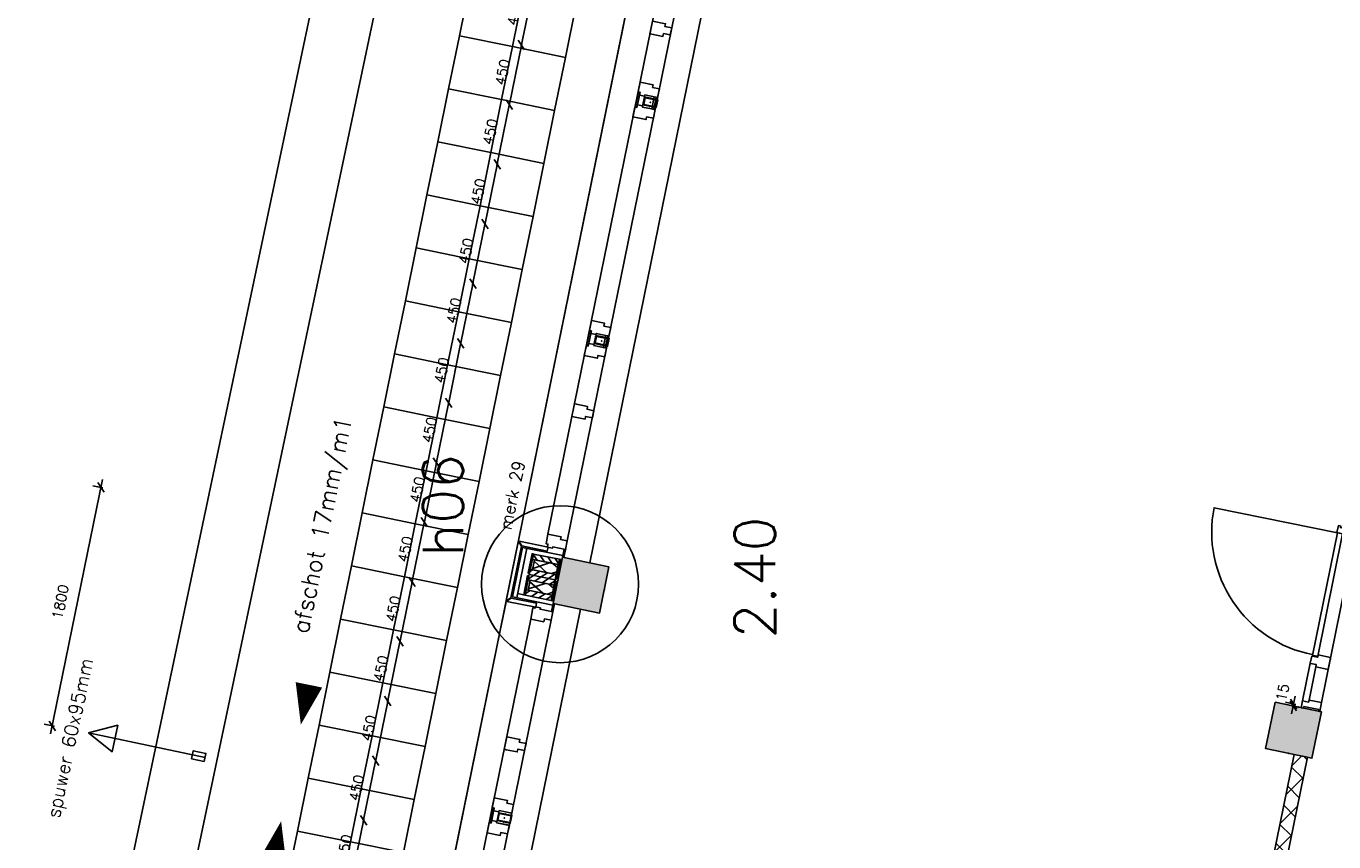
# Model space of a CAD drawing. Extents: x 7198 to 172353, y -998 to 131648.
# Tile 10 of 66: x 12633 to 22300, y 28636 to 34667. Entities that reach past the tile are written whole.
import ezdxf
from ezdxf.enums import TextEntityAlignment as Align

# ---------------------------------------------------------------- set-up
doc = ezdxf.new("R2010")
doc.units = 0
doc.header["$LTSCALE"] = 50
doc.header["$MEASUREMENT"] = 0
doc.header["$PDSIZE"] = -1
doc.linetypes.add('HIDDEN', pattern=[9.375, 6.25, -3.125])
doc.layers.get('0').update_dxf_attribs({"linetype": 'CONTINUOUS'})
doc.layers.get('DEFPOINTS').update_dxf_attribs({"linetype": 'CONTINUOUS'})
for name, color, linetype in [('_DETAILNUMMERS', 4, 'CONTINUOUS'), ('_DETAILNUMMERSTEKST', 4, 'CONTINUOUS'), ('A--01A1_ACEER', 1, 'CONTINUOUS'), ('A--A21--_F-23-', 9, 'CONTINUOUS'), ('A--A22--_F123-', 9, 'CONTINUOUS'), ('A--A25--_F-2--', 9, 'CONTINUOUS'), ('A--A28--_F-2--', 7, 'CONTINUOUS'), ('A--A28--_F12--', 7, 'CONTINUOUS'), ('A--A42--_F-23-', 9, 'CONTINUOUS'), ('A--L02-A3-_LOGO', 3, 'CONTINUOUS'), ('A--L21--', 3, 'CONTINUOUS'), ('A--L21A2_BUITENWAND', 2, 'CONTINUOUS'), ('A--L21A4_BUITENWAND', 4, 'CONTINUOUS'), ('A--L21D2_BUITENWAND', 2, 'CONTINUOUS'), ('A--L22--_F-2--', 7, 'CONTINUOUS'), ('A--L22A1_BINNENWAND', 1, 'CONTINUOUS'), ('A--L22A2_BINNENWAND', 2, 'CONTINUOUS'), ('A--L25--', 7, 'CONTINUOUS'), ('A--L25--_F-23-', 7, 'CONTINUOUS'), ('A--L27-A2-_DAKEN', 2, 'CONTINUOUS'), ('A--L27A1_DAKEN', 1, 'CONTINUOUS'), ('A--L28--', 7, 'CONTINUOUS'), ('A--L28--_F-2--', 7, 'CONTINUOUS'), ('A--L28--_F12--', 7, 'CONTINUOUS'), ('A--L31--', 2, 'CONTINUOUS'), ('A--L31A1_BUITENKOZIJN', 1, 'CONTINUOUS'), ('A--L32--', 7, 'CONTINUOUS'), ('A--L32--_F123-', 1, 'CONTINUOUS'), ('A--L32--_F123-DRAAIR', 7, 'CONTINUOUS'), ('A--L42--', 7, 'CONTINUOUS'), ('A--L42--_F-23-', 7, 'CONTINUOUS'), ('A--M$1A-_F123-', 1, 'CONTINUOUS'), ('A--M1$A-_F123-', 1, 'CONTINUOUS'), ('A--T$1A-25_TEKST', 2, 'CONTINUOUS'), ('A--T$1A-_F123-_RNR', 4, 'CONTINUOUS'), ('A--T01A-25_TEKST', 2, 'CONTINUOUS'), ('TEKST_KOZIJNMERK', 2, 'CONTINUOUS'), ('X--LR---_CP', 7, 'CONTINUOUS')]:
    doc.layers.add(name, color=color, linetype=linetype)
doc.layers.add('bruto vloeroppervlak', color=3, linetype='CONTINUOUS', plot=False)
doc.styles.add('ALFA-0_25', font='ROMANS')
doc.styles.add('B-01', font='SIMPLEX.SHX', dxfattribs={"width": 0.8, "height": 4.5})
doc.styles.add('HIEMSTRA', font='romans.shx')
doc.dimstyles.get("Standard").update_dxf_attribs({"dimscale": 40, "dimtxt": 2.5, "dimasz": 2, "dimexe": 0.3, "dimexo": 0.3, "dimgap": 2, "dimtad": 1, "dimdec": 0, "dimzin": 0, "dimdsep": 46, "dimtxsty": 'HIEMSTRA', "dimblk1": 'OBLIQUE', "dimblk2": 'OBLIQUE', "dimsah": 1, "dimcen": -0.09, "dimdle": 0.3, "dimse1": 1, "dimclrd": 2, "dimclre": 2, "dimclrt": 3, "dimadec": 0, "dimazin": 0, "dimtfac": 1, "dimtdec": 4, "dimtofl": 0, "dimtmove": 2, "dimatfit": 3, "dimldrblk": 'OBLIQUE', "dimfxl": 1, "dimtvp": 625, "dimtolj": 1, "dimtzin": 0, "dimarcsym": 0})
doc.dimstyles.new('STANDARD$0', dxfattribs={"dimscale": 50, "dimtxt": 2.5, "dimasz": 2, "dimexe": 2, "dimexo": 0, "dimgap": 2, "dimtad": 1, "dimdec": 0, "dimzin": 0, "dimdsep": 46, "dimtxsty": 'ALFA-0_25', "dimblk1": 'OBLIQUE', "dimblk2": 'OBLIQUE', "dimsah": 1, "dimcen": -3, "dimdle": 2, "dimclrd": 1, "dimclre": 1, "dimclrt": 2, "dimadec": 0, "dimazin": 0, "dimtfac": 0.666667, "dimtofl": 0, "dimtmove": 2, "dimatfit": 3, "dimldrblk": 'OBLIQUE', "dimfxl": 1, "dimtvp": 0.833333, "dimtolj": 1, "dimtzin": 0, "dimarcsym": 0})

# ---------------------------------------------------------------- blocks, each defined once
blk = doc.blocks.new('MERK_A3')
at = {"layer": 'A--01A1_ACEER'}
blk.add_line((227.2, 1597.8), (296.7, 1583.6), dxfattribs=at)
at = {"layer": 'A--L31--', "color": 2, "linetype": 'Continuous'}
for p, q in [((517.9, 3280.6), (536.7, 3372.7)), ((548.4, 3370.3), (529.7, 3278.2)), ((536.7, 3372.7), (548.4, 3370.3)), ((586.4, 3361.6), (656, 3347.4)), ((637.6, 3257.2), (656, 3347.4)), ((670.7, 3344.4), (652.4, 3254.2)), ((656, 3347.4), (670.7, 3344.4)), ((529.7, 3278.2), (517.9, 3280.6)), ((652.4, 3254.2), (637.6, 3257.2)), ((158.6, 1516.8), (177.4, 1609)), ((189.1, 1606.6), (170.4, 1514.4)), ((177.4, 1609), (189.1, 1606.6)), ((278.4, 1493.5), (296.7, 1583.6)), ((311.4, 1580.7), (293.1, 1490.5)), ((296.7, 1583.6), (311.4, 1580.7)), ((170.4, 1514.4), (158.6, 1516.8)), ((293.1, 1490.5), (278.4, 1493.5))]:
    blk.add_line(p, q, dxfattribs=at)
for points in [[(984.3, 4831.9), (971.3, 4768.3), (921.3, 4778.4), (917.1, 4757.9), (820.1, 4777.6), (834.7, 4849.2), (849.4, 4846.2), (853.8, 4867.7), (892, 4859.9), (890.2, 4851.1)], [(774.2, 3804.5), (784.7, 3856.4), (734.8, 3866.6), (739, 3887.2), (641.9, 3906.9), (627.4, 3835.4), (623, 3813.8), (637.7, 3810.9), (720, 3794.1), (724.2, 3814.7)], [(550.7, 3456.6), (647.7, 3436.8), (643.5, 3416.3), (693.5, 3406.1), (680.5, 3342.4), (586.4, 3361.6), (584.6, 3352.8), (546.4, 3360.5), (550.4, 3380.1), (535.7, 3383.1)], [(498, 3197.9), (595, 3178.2), (599.2, 3198.7), (649.2, 3188.6), (662.1, 3252.2), (568.1, 3271.4), (569.9, 3280.2), (531.7, 3288), (527.7, 3268.4), (513, 3271.4)], [(191.4, 1692.8), (288.4, 1673.1), (284.2, 1652.5), (334.2, 1642.3), (321.2, 1578.7), (227.2, 1597.8), (225.4, 1589), (187.1, 1596.8), (191.1, 1616.4), (176.4, 1619.4)], [(138.7, 1434.2), (235.7, 1414.4), (239.9, 1435), (289.9, 1424.8), (302.9, 1488.5), (208.8, 1507.6), (210.6, 1516.5), (172.4, 1524.2), (168.4, 1504.7), (153.7, 1507.6)], [(209, 1026.4), (198.4, 974.5), (148.4, 984.7), (144.2, 964.1), (47.2, 983.8), (61.8, 1055.4), (66.2, 1076.9), (80.9, 1073.9), (163.2, 1057.2), (159, 1036.6)], [(0, 0), (13, 63.7), (-37, 73.9), (-32.8, 94.4), (-129.8, 114.2), (-144.4, 42.7), (-129.7, 39.7), (-134.1, 18.1), (-95.9, 10.3), (-94.1, 19.2)]]:
    blk.add_lwpolyline(points, close=True, dxfattribs=at)
at = {"layer": 'A--L31A1_BUITENKOZIJN'}
for p, q in [((819, 4777.9), (-129.8, 114.2)), ((970.2, 4768.6), (13, 63.7))]:
    blk.add_line(p, q, dxfattribs=at)
at = {"layer": 'X--LR---_CP', "linetype": 'Continuous'}
blk.add_point((0, 0), dxfattribs=at)
blk = doc.blocks.new('dr_930type4')
at = {"layer": 'A--L32--_F123-', "color": 1}
for p, q in [((67, 0), (1307, 0)), ((1057, -93.8), (1307, -93.8)), ((1038, -139), (1322, -139))]:
    blk.add_line(p, q, dxfattribs=at)
at = {"layer": 'A--L32--_F123-'}
for points in [[(0, -9), (0, 0), (67, 0), (67, -93.8), (52, -93.8), (52, -139), (0, -139), (0, -121), (12, -121), (12, -9), (0, -9)], [(969, 0), (1055, 0), (1057, 0), (1057, -93.8), (1057, -93.8), (1040, -93.8), (1040, -137), (1038, -139), (986, -139), (984, -137), (984, -93.8), (969, -93.8), (967, -93.8), (967, 0)], [(1374, -9), (1374, 0), (1307, 0), (1307, -93.8), (1322, -93.8), (1322, -139), (1374, -139), (1374, -121), (1362, -121), (1362, -9), (1374, -9)], [(54, -95.6), (54, -135.6), (980.1, -135.6), (977.1, -95.6), (54, -95.6)]]:
    blk.add_lwpolyline(points, close=True, dxfattribs=at)
blk.add_point((1374, 0), dxfattribs=at)
blk.add_point((1374, 0), dxfattribs=at)
at = {"layer": 'A--L32--_F123-DRAAIR', "color": 1}
blk.add_lwpolyline([(54, -135.6), (54, -1065.6, 0.414214), (973, -135.8)], format="xyb", dxfattribs=at)
at = {"layer": 'X--LR---_CP', "color": 1, "linetype": 'Continuous'}
blk.add_point((0, 0), dxfattribs=at)
at = {"layer": 'X--LR---_CP', "color": 1}
blk.add_point((982, 0), dxfattribs=at)
blk = doc.blocks.new('*U856')
at = {"layer": 'A--A22--_F123-', "linetype": 'Continuous'}
h = blk.add_hatch(dxfattribs=at)
h.set_pattern_fill('ALFAKRS', color=256, scale=120, style=0)
h.set_pattern_definition([(45, (-22055.22, -29271.29), (-84.8528, 84.8528), []), (135, (-22055.22, -29271.29), (-84.8528, -84.8528), [])])
h.paths.add_polyline_path([(0, 0), (49, -10), (-677.1, -3574.5), (-726.1, -3564.6), (-775.1, -3554.6), (-49, 10)])
at = {"layer": 'A--L22--_F-2--', "color": 2, "linetype": 'Continuous'}
for points in [[(0, 0), (-49, 10), (-775.1, -3554.6), (-726.1, -3564.6)], [(0, 0), (49, -10), (-677.1, -3574.5), (-726.1, -3564.6)]]:
    blk.add_lwpolyline(points, dxfattribs=at)
blk = doc.blocks.new('Q020437-')
at = {"layer": 'A--A28--_F12--', "color": 8}
for points in [[(-175, -175), (-175, 175), (175, 175)], [(-175, -175), (175, 175), (175, -175)]]:
    blk.add_solid(points, dxfattribs=at)
at = {"layer": 'A--L28--_F12--', "color": 3, "linetype": 'Continuous'}
blk.add_lwpolyline([(-175, -175), (-175, 175), (175, 175), (175, -175)], close=True, dxfattribs=at)
at = {"layer": 'X--LR---_CP'}
for p in [(-175, 0), (-175, 0), (175, 0)]:
    blk.add_point(p, dxfattribs=at)
blk = doc.blocks.new('NH40_196')
at = {"layer": 'A--A25--_F-2--'}
h = blk.add_hatch(dxfattribs=at)
h.set_pattern_fill('ALFALINE', color=256, scale=40, style=0, pattern_type=2)
h.set_pattern_definition([(45, (-6, 0), (-28.284, 28.284), [])])
h.paths.add_polyline_path([(0, 0), (0, 196), (40, 196), (40, 0)])
at = {"layer": 'A--L25--_F-23-', "color": 2, "linetype": 'Continuous'}
blk.add_lwpolyline([(0, 0), (0, 196), (40, 196), (40, 0)], close=True, dxfattribs=at)
at = {"layer": 'X--LR---_CP'}
for p in [(0, 0), (0, 0), (40, 0)]:
    blk.add_point(p, dxfattribs=at)
blk = doc.blocks.new('*U683')
at = {"layer": 'A--A42--_F-23-', "linetype": 'Continuous'}
h = blk.add_hatch(dxfattribs=at)
h.set_pattern_fill('ALFALINE', color=256, scale=40, style=0)
h.set_pattern_definition([(45, (-16580.004, -30724.15), (-28.28427, 28.28427), [])])
h.paths.add_polyline_path([(0, 0), (4.9, -1), (-24, -143.1), (-28.9, -142.1), (-33.8, -141.1), (-4.9, 1)])
at = {"layer": 'A--L42--_F-23-', "color": 2, "linetype": 'Continuous'}
for points in [[(0, 0), (-4.9, 1), (-33.8, -141.1), (-28.9, -142.1)], [(0, 0), (4.9, -1), (-24, -143.1), (-28.9, -142.1)]]:
    blk.add_lwpolyline(points, dxfattribs=at)
blk = doc.blocks.new('*U682')
at = {"layer": 'A--A42--_F-23-', "linetype": 'Continuous'}
h = blk.add_hatch(dxfattribs=at)
h.set_pattern_fill('ALFALINE', color=256, scale=40, style=0)
h.set_pattern_definition([(45, (-16378.147, -30765.254), (-28.28427, 28.28427), [])])
h.paths.add_polyline_path([(0, 0), (4.9, -1), (-24.1, -143.2), (-29, -142.2), (-33.9, -141.2), (-4.9, 1)])
at = {"layer": 'A--L42--_F-23-', "color": 2, "linetype": 'Continuous'}
for points in [[(0, 0), (-4.9, 1), (-33.9, -141.2), (-29, -142.2)], [(0, 0), (4.9, -1), (-24.1, -143.2), (-29, -142.2)]]:
    blk.add_lwpolyline(points, dxfattribs=at)
blk = doc.blocks.new('*U681')
at = {"layer": 'A--A42--_F-23-', "linetype": 'Continuous'}
h = blk.add_hatch(dxfattribs=at)
h.set_pattern_fill('ALFALINE', color=256, scale=40, style=0)
h.set_pattern_definition([(45, (-16316.29, -30461.488), (-28.28427, 28.28427), [])])
h.paths.add_polyline_path([(0, 0), (-4.9, 1), (24.1, 143.2), (29, 142.2), (33.9, 141.2), (4.9, -1)])
at = {"layer": 'A--L42--_F-23-', "color": 2, "linetype": 'Continuous'}
for points in [[(0, 0), (-4.9, 1), (24.1, 143.2), (29, 142.2)], [(0, 0), (4.9, -1), (33.9, 141.2), (29, 142.2)]]:
    blk.add_lwpolyline(points, dxfattribs=at)
blk = doc.blocks.new('*U680')
at = {"layer": 'A--A42--_F-23-', "linetype": 'Continuous'}
h = blk.add_hatch(dxfattribs=at)
h.set_pattern_fill('ALFALINE', color=256, scale=40, style=0)
h.set_pattern_definition([(45, (-16518.147, -30420.383), (-28.28427, 28.28427), [])])
h.paths.add_polyline_path([(0, 0), (-4.9, 1), (24, 143.1), (28.9, 142.1), (33.8, 141.1), (4.9, -1)])
at = {"layer": 'A--L42--_F-23-', "color": 2, "linetype": 'Continuous'}
for points in [[(0, 0), (-4.9, 1), (24, 143.1), (28.9, 142.1)], [(0, 0), (4.9, -1), (33.8, 141.1), (28.9, 142.1)]]:
    blk.add_lwpolyline(points, dxfattribs=at)
blk = doc.blocks.new('_OBLIQUE')
at = {"color": 0, "linetype": 'ByBlock'}
blk.add_line((-0.5, -0.5), (0.5, 0.5), dxfattribs=at)
blk = doc.blocks.new('*D302')
at = {"color": 1, "linetype": 'ByBlock', "transparency": 16777216}
blk.add_line((15488.4, 30567.9), (15394.9, 30109.3), dxfattribs=at)
at = {"layer": 'DEFPOINTS', "color": 0, "linetype": 'ByBlock', "transparency": 16777216}
for p in [(15486.6, 30559.1), (15396.7, 30118.1), (15396.7, 30118.1)]:
    blk.add_point(p, dxfattribs=at)
at = {"color": 1, "linetype": 'ByBlock', "transparency": 16777216, "xscale": 60, "yscale": 60, "zscale": 60}
for p, rotation in [((15486.6, 30559.1), 78.48258066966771), ((15396.7, 30118.1), 258.4825806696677)]:
    blk.add_blockref('_OBLIQUE', p, dxfattribs=dict(at, rotation=rotation))
at = {"color": 2, "linetype": 'ByBlock', "transparency": 16777216, "insert": (15346.1, 30358.1), "char_height": 75, "attachment_point": 5, "rotation": 78.48258, "style": 'HIEMSTRA'}
blk.add_mtext('\\A1;450', dxfattribs=at)
blk = doc.blocks.new('*D303')
at = {"color": 1, "linetype": 'ByBlock', "transparency": 16777216}
blk.add_line((15305, 29668.4), (15398.5, 30127), dxfattribs=at)
at = {"layer": 'DEFPOINTS', "color": 0, "linetype": 'ByBlock', "transparency": 16777216}
for p in [(15396.7, 30118.2), (15396.7, 30118.2), (15306.8, 29677.2)]:
    blk.add_point(p, dxfattribs=at)
at = {"color": 1, "linetype": 'ByBlock', "transparency": 16777216, "xscale": 60, "yscale": 60, "zscale": 60}
for p, rotation in [((15396.7, 30118.2), 78.47516133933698), ((15306.8, 29677.2), 258.475161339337)]:
    blk.add_blockref('_OBLIQUE', p, dxfattribs=dict(at, rotation=rotation))
at = {"color": 2, "linetype": 'ByBlock', "transparency": 16777216, "insert": (15256.3, 29917.2), "char_height": 75, "attachment_point": 5, "rotation": 78.47516, "style": 'HIEMSTRA'}
blk.add_mtext('\\A1;450', dxfattribs=at)
blk = doc.blocks.new('*D304')
at = {"color": 1, "linetype": 'ByBlock', "transparency": 16777216}
blk.add_line((15125.4, 28786.5), (15218.9, 29245.1), dxfattribs=at)
at = {"layer": 'DEFPOINTS', "color": 0, "linetype": 'ByBlock', "transparency": 16777216}
for p in [(15217.1, 29236.3), (15217.1, 29236.3), (15127.2, 28795.4)]:
    blk.add_point(p, dxfattribs=at)
at = {"color": 1, "linetype": 'ByBlock', "transparency": 16777216, "xscale": 60, "yscale": 60, "zscale": 60}
for p, rotation in [((15217.1, 29236.3), 78.48258066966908), ((15127.2, 28795.4), 258.4825806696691)]:
    blk.add_blockref('_OBLIQUE', p, dxfattribs=dict(at, rotation=rotation))
at = {"color": 2, "linetype": 'ByBlock', "transparency": 16777216, "insert": (15076.6, 29035.3), "char_height": 75, "attachment_point": 5, "rotation": 78.48258, "style": 'HIEMSTRA'}
blk.add_mtext('\\A1;450', dxfattribs=at)
blk = doc.blocks.new('*D305')
at = {"color": 1, "linetype": 'ByBlock', "transparency": 16777216}
blk.add_line((15308.6, 29686), (15215.3, 29227.5), dxfattribs=at)
at = {"layer": 'DEFPOINTS', "color": 0, "linetype": 'ByBlock', "transparency": 16777216}
for p in [(15306.8, 29677.2), (15217.1, 29236.3), (15217.1, 29236.3)]:
    blk.add_point(p, dxfattribs=at)
at = {"color": 1, "linetype": 'ByBlock', "transparency": 16777216, "xscale": 60, "yscale": 60, "zscale": 60}
for p, rotation in [((15306.8, 29677.2), 78.49000000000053), ((15217.1, 29236.3), 258.4900000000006)]:
    blk.add_blockref('_OBLIQUE', p, dxfattribs=dict(at, rotation=rotation))
at = {"color": 2, "linetype": 'ByBlock', "transparency": 16777216, "insert": (15166.4, 29476.2), "char_height": 75, "attachment_point": 5, "rotation": 78.49, "style": 'HIEMSTRA'}
blk.add_mtext('\\A1;450', dxfattribs=at)
blk = doc.blocks.new('*D306')
at = {"color": 1, "linetype": 'ByBlock', "transparency": 16777216}
blk.add_line((15129, 28804.1), (15035.5, 28345.6), dxfattribs=at)
at = {"layer": 'DEFPOINTS', "color": 0, "linetype": 'ByBlock', "transparency": 16777216}
for p in [(15127.2, 28795.3), (15037.3, 28354.4), (15037.3, 28354.4)]:
    blk.add_point(p, dxfattribs=at)
at = {"color": 1, "linetype": 'ByBlock', "transparency": 16777216, "xscale": 60, "yscale": 60, "zscale": 60}
for p, rotation in [((15127.2, 28795.3), 78.4825806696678), ((15037.3, 28354.4), 258.4825806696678)]:
    blk.add_blockref('_OBLIQUE', p, dxfattribs=dict(at, rotation=rotation))
at = {"color": 2, "linetype": 'ByBlock', "transparency": 16777216, "insert": (14986.7, 28594.3), "char_height": 75, "attachment_point": 5, "rotation": 78.48258, "style": 'HIEMSTRA'}
blk.add_mtext('\\A1;450', dxfattribs=at)
blk = doc.blocks.new('*D309')
at = {"color": 1, "linetype": 'ByBlock', "transparency": 16777216}
blk.add_line((15578.1, 31008.8), (15484.8, 30550.2), dxfattribs=at)
at = {"layer": 'DEFPOINTS', "color": 0, "linetype": 'ByBlock', "transparency": 16777216}
for p in [(15576.3, 31000), (15486.6, 30559.1), (15486.6, 30559.1)]:
    blk.add_point(p, dxfattribs=at)
at = {"color": 1, "linetype": 'ByBlock', "transparency": 16777216, "xscale": 60, "yscale": 60, "zscale": 60}
for p, rotation in [((15576.3, 31000), 78.49741933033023), ((15486.6, 30559.1), 258.4974193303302)]:
    blk.add_blockref('_OBLIQUE', p, dxfattribs=dict(at, rotation=rotation))
at = {"color": 2, "linetype": 'ByBlock', "transparency": 16777216, "insert": (15435.9, 30799), "char_height": 75, "attachment_point": 5, "rotation": 78.49742, "style": 'HIEMSTRA'}
blk.add_mtext('\\A1;450', dxfattribs=at)
blk = doc.blocks.new('*D310')
at = {"color": 1, "linetype": 'ByBlock', "transparency": 16777216}
blk.add_line((15757.7, 31890.7), (15664.3, 31432.1), dxfattribs=at)
at = {"layer": 'DEFPOINTS', "color": 0, "linetype": 'ByBlock', "transparency": 16777216}
for p in [(15755.9, 31881.9), (15666.1, 31440.9), (15666.1, 31440.9)]:
    blk.add_point(p, dxfattribs=at)
at = {"color": 1, "linetype": 'ByBlock', "transparency": 16777216, "xscale": 60, "yscale": 60, "zscale": 60}
for p, rotation in [((15755.9, 31881.9), 78.4899999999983), ((15666.1, 31440.9), 258.4899999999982)]:
    blk.add_blockref('_OBLIQUE', p, dxfattribs=dict(at, rotation=rotation))
at = {"color": 2, "linetype": 'ByBlock', "transparency": 16777216, "insert": (15615.5, 31680.9), "char_height": 75, "attachment_point": 5, "rotation": 78.49, "style": 'HIEMSTRA'}
blk.add_mtext('\\A1;450', dxfattribs=at)
blk = doc.blocks.new('*D311')
at = {"color": 1, "linetype": 'ByBlock', "transparency": 16777216}
blk.add_line((15574.5, 30991.2), (15667.9, 31449.8), dxfattribs=at)
at = {"layer": 'DEFPOINTS', "color": 0, "linetype": 'ByBlock', "transparency": 16777216}
for p in [(15666.1, 31441), (15666.1, 31441), (15576.3, 31000)]:
    blk.add_point(p, dxfattribs=at)
at = {"color": 1, "linetype": 'ByBlock', "transparency": 16777216, "xscale": 60, "yscale": 60, "zscale": 60}
for p, rotation in [((15666.1, 31441), 78.4825806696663), ((15576.3, 31000), 258.4825806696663)]:
    blk.add_blockref('_OBLIQUE', p, dxfattribs=dict(at, rotation=rotation))
at = {"color": 2, "linetype": 'ByBlock', "transparency": 16777216, "insert": (15525.7, 31240), "char_height": 75, "attachment_point": 5, "rotation": 78.48258, "style": 'HIEMSTRA'}
blk.add_mtext('\\A1;450', dxfattribs=at)
blk = doc.blocks.new('*D318')
at = {"color": 1, "linetype": 'ByBlock', "transparency": 16777216}
blk.add_line((16023.7, 33195.8), (16117.1, 33654.4), dxfattribs=at)
at = {"layer": 'DEFPOINTS', "color": 0, "linetype": 'ByBlock', "transparency": 16777216}
for p in [(16115.3, 33645.6), (16115.3, 33645.6), (16025.5, 33204.6)]:
    blk.add_point(p, dxfattribs=at)
at = {"color": 1, "linetype": 'ByBlock', "transparency": 16777216, "xscale": 60, "yscale": 60, "zscale": 60}
for p, rotation in [((16115.3, 33645.6), 78.48999999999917), ((16025.5, 33204.6), 258.4899999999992)]:
    blk.add_blockref('_OBLIQUE', p, dxfattribs=dict(at, rotation=rotation))
at = {"color": 2, "linetype": 'ByBlock', "transparency": 16777216, "insert": (15974.9, 33444.6), "char_height": 75, "attachment_point": 5, "rotation": 78.49, "style": 'HIEMSTRA'}
blk.add_mtext('\\A1;450', dxfattribs=at)
blk = doc.blocks.new('*D319')
at = {"color": 1, "linetype": 'ByBlock', "transparency": 16777216}
blk.add_line((16206.8, 34095.3), (16113.5, 33636.7), dxfattribs=at)
at = {"layer": 'DEFPOINTS', "color": 0, "linetype": 'ByBlock', "transparency": 16777216}
for p in [(16205, 34086.5), (16115.3, 33645.6), (16115.3, 33645.6)]:
    blk.add_point(p, dxfattribs=at)
at = {"color": 1, "linetype": 'ByBlock', "transparency": 16777216, "xscale": 60, "yscale": 60, "zscale": 60}
for p, rotation in [((16205, 34086.5), 78.49741933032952), ((16115.3, 33645.6), 258.4974193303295)]:
    blk.add_blockref('_OBLIQUE', p, dxfattribs=dict(at, rotation=rotation))
at = {"color": 2, "linetype": 'ByBlock', "transparency": 16777216, "insert": (16064.6, 33885.5), "char_height": 75, "attachment_point": 5, "rotation": 78.49742, "style": 'HIEMSTRA'}
blk.add_mtext('\\A1;450', dxfattribs=at)
blk = doc.blocks.new('*D320')
at = {"color": 1, "linetype": 'ByBlock', "transparency": 16777216}
blk.add_line((16386.5, 34977.2), (16293.1, 34518.6), dxfattribs=at)
at = {"layer": 'DEFPOINTS', "color": 0, "linetype": 'ByBlock', "transparency": 16777216}
for p in [(16384.7, 34968.4), (16294.9, 34527.4), (16294.9, 34527.4)]:
    blk.add_point(p, dxfattribs=at)
at = {"color": 1, "linetype": 'ByBlock', "transparency": 16777216, "xscale": 60, "yscale": 60, "zscale": 60}
for p, rotation in [((16384.7, 34968.4), 78.48999999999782), ((16294.9, 34527.4), 258.4899999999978)]:
    blk.add_blockref('_OBLIQUE', p, dxfattribs=dict(at, rotation=rotation))
at = {"color": 2, "linetype": 'ByBlock', "transparency": 16777216, "insert": (16244.2, 34767.4), "char_height": 75, "attachment_point": 5, "rotation": 78.49, "style": 'HIEMSTRA'}
blk.add_mtext('\\A1;450', dxfattribs=at)
blk = doc.blocks.new('*D321')
at = {"color": 1, "linetype": 'ByBlock', "transparency": 16777216}
blk.add_line((16203.2, 34077.7), (16296.7, 34536.3), dxfattribs=at)
at = {"layer": 'DEFPOINTS', "color": 0, "linetype": 'ByBlock', "transparency": 16777216}
for p in [(16294.9, 34527.5), (16294.9, 34527.5), (16205, 34086.5)]:
    blk.add_point(p, dxfattribs=at)
at = {"color": 1, "linetype": 'ByBlock', "transparency": 16777216, "xscale": 60, "yscale": 60, "zscale": 60}
for p, rotation in [((16294.9, 34527.5), 78.48258066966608), ((16205, 34086.5), 258.482580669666)]:
    blk.add_blockref('_OBLIQUE', p, dxfattribs=dict(at, rotation=rotation))
at = {"color": 2, "linetype": 'ByBlock', "transparency": 16777216, "insert": (16154.4, 34326.5), "char_height": 75, "attachment_point": 5, "rotation": 78.48258, "style": 'HIEMSTRA'}
blk.add_mtext('\\A1;450', dxfattribs=at)
blk = doc.blocks.new('*D325')
at = {"color": 1, "linetype": 'ByBlock', "transparency": 16777216}
blk.add_line((15933.8, 32754.9), (16027.3, 33213.5), dxfattribs=at)
at = {"layer": 'DEFPOINTS', "color": 0, "linetype": 'ByBlock', "transparency": 16777216}
for p in [(16025.5, 33204.7), (16025.5, 33204.7), (15935.6, 32763.7)]:
    blk.add_point(p, dxfattribs=at)
at = {"color": 1, "linetype": 'ByBlock', "transparency": 16777216, "xscale": 60, "yscale": 60, "zscale": 60}
for p, rotation in [((16025.5, 33204.7), 78.47516133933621), ((15935.6, 32763.7), 258.4751613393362)]:
    blk.add_blockref('_OBLIQUE', p, dxfattribs=dict(at, rotation=rotation))
at = {"color": 2, "linetype": 'ByBlock', "transparency": 16777216, "insert": (15885, 33003.7), "char_height": 75, "attachment_point": 5, "rotation": 78.47516, "style": 'HIEMSTRA'}
blk.add_mtext('\\A1;450', dxfattribs=at)
blk = doc.blocks.new('*D326')
at = {"color": 1, "linetype": 'ByBlock', "transparency": 16777216}
blk.add_line((15754.1, 31873.1), (15847.6, 32331.6), dxfattribs=at)
at = {"layer": 'DEFPOINTS', "color": 0, "linetype": 'ByBlock', "transparency": 16777216}
for p in [(15845.8, 32322.8), (15845.8, 32322.8), (15755.9, 31881.9)]:
    blk.add_point(p, dxfattribs=at)
at = {"color": 1, "linetype": 'ByBlock', "transparency": 16777216, "xscale": 60, "yscale": 60, "zscale": 60}
for p, rotation in [((15845.8, 32322.8), 78.48258066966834), ((15755.9, 31881.9), 258.4825806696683)]:
    blk.add_blockref('_OBLIQUE', p, dxfattribs=dict(at, rotation=rotation))
at = {"color": 2, "linetype": 'ByBlock', "transparency": 16777216, "insert": (15705.3, 32121.8), "char_height": 75, "attachment_point": 5, "rotation": 78.48258, "style": 'HIEMSTRA'}
blk.add_mtext('\\A1;450', dxfattribs=at)
blk = doc.blocks.new('*D327')
at = {"color": 1, "linetype": 'ByBlock', "transparency": 16777216}
blk.add_line((15937.4, 32772.6), (15844, 32314), dxfattribs=at)
at = {"layer": 'DEFPOINTS', "color": 0, "linetype": 'ByBlock', "transparency": 16777216}
for p in [(15935.6, 32763.7), (15845.8, 32322.8), (15845.8, 32322.8)]:
    blk.add_point(p, dxfattribs=at)
at = {"color": 1, "linetype": 'ByBlock', "transparency": 16777216, "xscale": 60, "yscale": 60, "zscale": 60}
for p, rotation in [((15935.6, 32763.7), 78.4900000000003), ((15845.8, 32322.8), 258.4900000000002)]:
    blk.add_blockref('_OBLIQUE', p, dxfattribs=dict(at, rotation=rotation))
at = {"color": 2, "linetype": 'ByBlock', "transparency": 16777216, "insert": (15795.1, 32562.7), "char_height": 75, "attachment_point": 5, "rotation": 78.49, "style": 'HIEMSTRA'}
blk.add_mtext('\\A1;450', dxfattribs=at)
blk = doc.blocks.new('*D452')
at = {"color": 1, "linetype": 'ByBlock', "transparency": 16777216}
for p, q in [((22002.4, 29655.9), (22014.3, 29714.7)), ((22014.9, 29638.1), (21940.6, 29653.2)), ((22017.9, 29652.8), (21943.6, 29667.9)), ((21999.4, 29641.2), (21987.4, 29582.4)), ((22002.4, 29655.9), (21999.4, 29641.2))]:
    blk.add_line(p, q, dxfattribs=at)
at = {"layer": 'DEFPOINTS', "color": 0, "linetype": 'ByBlock', "transparency": 16777216}
for p in [(21999.4, 29641.2), (22014.9, 29638.1), (22017.9, 29652.8)]:
    blk.add_point(p, dxfattribs=at)
at = {"color": 1, "linetype": 'ByBlock', "transparency": 16777216, "xscale": 60, "yscale": 60, "zscale": 60}
for p, rotation in [((21999.4, 29641.2), 78.4862903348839), ((22002.4, 29655.9), 258.4862903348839)]:
    blk.add_blockref('_OBLIQUE', p, dxfattribs=dict(at, rotation=rotation))
at = {"color": 2, "linetype": 'ByBlock', "transparency": 16777216, "insert": (21920.1, 29741.2), "char_height": 75, "attachment_point": 5, "rotation": 78.48629, "style": 'ALFA-0_25'}
blk.add_mtext('\\A1;15', dxfattribs=at)
blk = doc.blocks.new('*D466')
at = {"color": 1, "linetype": 'ByBlock', "transparency": 16777216}
for p, q in [((13197.4, 31316.2), (12814.1, 29434.9)), ((13200.9, 31254.3), (13126.6, 31269.4)), ((12841.7, 29490.5), (12767.3, 29505.6))]:
    blk.add_line(p, q, dxfattribs=at)
at = {"layer": 'DEFPOINTS', "color": 0, "linetype": 'ByBlock', "transparency": 16777216}
for p in [(13200.9, 31254.3), (12826.1, 29493.7), (12841.7, 29490.5)]:
    blk.add_point(p, dxfattribs=at)
at = {"color": 1, "linetype": 'ByBlock', "transparency": 16777216, "xscale": 60, "yscale": 60, "zscale": 60}
for p, rotation in [((13185.4, 31257.5), 78.48629033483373), ((12826.1, 29493.7), 258.4862903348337)]:
    blk.add_blockref('_OBLIQUE', p, dxfattribs=dict(at, rotation=rotation))
at = {"color": 2, "linetype": 'ByBlock', "transparency": 16777216, "insert": (12887, 30410.4), "char_height": 75, "attachment_point": 5, "rotation": 78.48629, "style": 'ALFA-0_25'}
blk.add_mtext('\\A1;1800', dxfattribs=at)
blk = doc.blocks.new('Q020580-')
at = {"layer": 'A--A28--_F-2--', "color": 3, "linetype": 'Continuous'}
for points in [[(-25, 45.1), (-30, -49.9), (-30, 50.1)], [(-25, 45.1), (-30, 50.1), (30, 50.1)], [(-25, 45.1), (-25, -44.9), (-30, -49.9)], [(30, 50.1), (25, 45.1), (-25, 45.1)], [(30, 50.1), (30, -49.9), (25, 45.1)], [(30, -49.9), (25, -44.9), (25, 45.1)], [(30, -49.9), (-30, -49.9), (-25, -44.9)], [(30, -49.9), (-25, -44.9), (25, -44.9)]]:
    blk.add_solid(points, dxfattribs=at)
at = {"layer": 'A--L28--_F-2--', "color": 3, "linetype": 'Continuous'}
blk.add_lwpolyline([(-30, -49.9), (-25, -44.9), (-25, 45.1), (25, 45.1), (25, -44.9), (-25, -44.9), (-30, -49.9), (30, -49.9), (30, 50.1), (-30, 50.1)], close=True, dxfattribs=at)
at = {"layer": 'X--LR---_CP', "color": 4, "linetype": 'Continuous'}
for p in [(-30, 0.1), (0, 0), (30, 0.1)]:
    blk.add_point(p, dxfattribs=at)
blk = doc.blocks.new('A$C6C660DB7')
at = {"layer": 'A--L21A4_BUITENWAND', "linetype": 'Continuous'}
for p, q in [((10327.8, 33298.6), (124, -15130.3)), ((10687.5, 32750.7), (697.1, -14665.3))]:
    blk.add_line(p, q, dxfattribs=at)

msp = doc.modelspace()

# ---------------------------------------------------------------- hatches: boundary and pattern name
at = {"layer": 'A--A21--_F-23-'}
h = msp.add_hatch(dxfattribs=at)
h.set_pattern_fill('ALFAISO', color=256, scale=80, angle=168.49, style=0, pattern_type=2)
h.set_pattern_definition([(138.49, (105798.815, 118343.46), (-53.02006, -59.907205), []), (198.49, (105798.815, 118343.46), (25.37113, -75.87032), [])])
h.paths.add_polyline_path([(16471.1, 30705.5), (16390.7, 30721.9), (16375.8, 30648.4), (16552.2, 30612.5), (16567.1, 30686), (16471.1, 30705.5), (16494.8, 30700.7)])
h = msp.add_hatch(dxfattribs=at)
h.set_pattern_fill('ALFAISO', color=256, scale=80, angle=168.49, style=0, pattern_type=2)
h.set_pattern_definition([(138.49, (105767.884, 118191.57), (-53.02006, -59.907205), []), (198.49, (105767.884, 118191.57), (25.37113, -75.87032), [])])
h.paths.add_polyline_path([(16440.2, 30553.6), (16359.8, 30570), (16344.8, 30496.5), (16521.2, 30460.6), (16536.2, 30534.1), (16440.2, 30553.6), (16463.9, 30548.8)])

# ---------------------------------------------------------------- linework, layer by layer
at = {"layer": '_DETAILNUMMERS'}
msp.add_circle((16579.8, 30541.5), 580.4, dxfattribs=at)
at = {"layer": 'A--01A1_ACEER'}
msp.add_line((16111, 28777.7), (16180.6, 28763.5), dxfattribs=at)
at = {"layer": 'A--L21--'}
for points in [[(16217.2, 30440.8), (16295, 30823), (16274.7, 30853.7), (16270.8, 30854.5), (16182.6, 30421.4), (16186.5, 30420.6)], [(16277.9, 30859.2), (16491.5, 30815.7), (16485.5, 30786.3), (16297.4, 30824.6), (16277.1, 30855.2)], [(16471.1, 30705.5), (16390.7, 30721.9), (16375.8, 30648.4), (16552.2, 30612.5), (16567.1, 30686), (16471.1, 30705.5), (16494.8, 30700.7)], [(16440.2, 30553.6), (16359.8, 30570), (16344.8, 30496.5), (16521.2, 30460.6), (16536.2, 30534.1), (16440.2, 30553.6), (16463.9, 30548.8)], [(16187.3, 30414.3), (16400.9, 30370.8), (16406.9, 30400.2), (16218.7, 30438.5), (16188.1, 30418.2)]]:
    msp.add_lwpolyline(points, close=True, dxfattribs=at)
at = {"layer": 'A--L21A2_BUITENWAND', "color": 2, "linetype": 'Continuous'}
for p, q in [((16303.2, 30813.2), (16228.6, 30446.7)), ((16334.6, 30806.8), (16259.9, 30440.3)), ((16601.1, 30752.5), (16303.2, 30813.2)), ((16266.3, 30471.7), (16311.4, 30462.5)), ((16526.5, 30386), (16228.6, 30446.7))]:
    msp.add_line(p, q, dxfattribs=at)
for points in [[(16620.5, 30797.6), (16608.5, 30738.8), (16598.7, 30740.7), (16610.7, 30799.6)], [(16526.7, 30337), (16513.9, 30274.3), (16463.9, 30284.5), (16459.8, 30263.9), (16362.7, 30283.7), (16379.7, 30366.9), (16394.4, 30363.9), (16396.4, 30373.8), (16434.6, 30366), (16432.6, 30356.2)], [(16526.7, 30337), (16538.7, 30395.8), (16528.9, 30397.8), (16516.9, 30339)]]:
    msp.add_lwpolyline(points, close=True, dxfattribs=at)
at = {"layer": 'A--L21D2_BUITENWAND'}
for p, q in [((16275.2, 30876), (17259, 35705.8)), ((16178.2, 30399.8), (16137.4, 30199.4)), ((15556.6, 27348.5), (16137.6, 30199.4))]:
    msp.add_line(p, q, dxfattribs=at)
at = {"layer": 'A--L22A1_BINNENWAND'}
for points in [[(15835.7, 34595.5), (15915.5, 34987.5), (16307.4, 34907.7), (16227.6, 34515.7)], [(16227.6, 34515.7), (16307.4, 34907.7), (16699.4, 34827.9), (16619.6, 34435.9)], [(15835.7, 34595.5), (15755.8, 34203.6), (16147.8, 34123.8), (16227.6, 34515.7)], [(16227.6, 34515.7), (16147.8, 34123.8), (16539.8, 34044), (16619.6, 34435.9)], [(15676, 33811.6), (15755.8, 34203.6), (16147.8, 34123.8), (16068, 33731.8)], [(16068, 33731.8), (16147.8, 34123.8), (16539.8, 34044), (16459.9, 33652)], [(15676, 33811.6), (15596.2, 33419.7), (15988.2, 33339.9), (16068, 33731.8)], [(16068, 33731.8), (15988.2, 33339.9), (16380.1, 33260), (16459.9, 33652)], [(15516.4, 33027.7), (15596.2, 33419.7), (15988.2, 33339.9), (15908.4, 32947.9)], [(15908.4, 32947.9), (15988.2, 33339.9), (16380.1, 33260), (16300.3, 32868.1)], [(15516.4, 33027.7), (15436.6, 32635.8), (15828.5, 32556), (15908.4, 32947.9)], [(15908.4, 32947.9), (15828.5, 32556), (16220.5, 32476.1), (16300.3, 32868.1)], [(15356.8, 32243.8), (15436.6, 32635.8), (15828.5, 32556), (15748.7, 32164)], [(15748.7, 32164), (15828.5, 32556), (16220.5, 32476.1), (16140.7, 32084.2)], [(15356.8, 32243.8), (15277, 31851.9), (15668.9, 31772), (15748.7, 32164)], [(15748.7, 32164), (15668.9, 31772), (16060.9, 31692.2), (16140.7, 32084.2)], [(15197.1, 31459.9), (15277, 31851.9), (15668.9, 31772), (15589.1, 31380.1)], [(15589.1, 31380.1), (15668.9, 31772), (16060.9, 31692.2), (15981.1, 31300.3)], [(15197.1, 31459.9), (15117.3, 31067.9), (15509.3, 30988.1), (15589.1, 31380.1)], [(15589.1, 31380.1), (15509.3, 30988.1), (15901.2, 30908.3), (15981.1, 31300.3)], [(15037.5, 30676), (15117.3, 31067.9), (15509.3, 30988.1), (15429.5, 30596.2)], [(15429.5, 30596.2), (15509.3, 30988.1), (15901.2, 30908.3), (15821.4, 30516.4)], [(15037.5, 30676), (14957.7, 30284), (15349.6, 30204.2), (15429.5, 30596.2)], [(15429.5, 30596.2), (15349.6, 30204.2), (15741.6, 30124.4), (15821.4, 30516.4)], [(14877.9, 29892.1), (14957.7, 30284), (15349.6, 30204.2), (15269.8, 29812.3)], [(15269.8, 29812.3), (15349.6, 30204.2), (15741.6, 30124.4), (15661.8, 29732.4)], [(14877.9, 29892.1), (14798.1, 29500.1), (15190, 29420.3), (15269.8, 29812.3)], [(15269.8, 29812.3), (15190, 29420.3), (15582, 29340.5), (15661.8, 29732.4)], [(14718.2, 29108.2), (14798.1, 29500.1), (15190, 29420.3), (15110.2, 29028.3)], [(15110.2, 29028.3), (15190, 29420.3), (15582, 29340.5), (15502.2, 28948.5)], [(14718.2, 29108.2), (14638.4, 28716.2), (15030.4, 28636.4), (15110.2, 29028.3)], [(15110.2, 29028.3), (15030.4, 28636.4), (15422.3, 28556.6), (15502.2, 28948.5)], [(14558.6, 28324.3), (14638.4, 28716.2), (15030.4, 28636.4), (14950.6, 28244.4)]]:
    msp.add_lwpolyline(points, close=True, dxfattribs=at)
at = {"layer": 'A--L22A2_BINNENWAND'}
for p, q in [((16801, 30699.5), (17809, 35647.9, 1)), ((16082.5, 27172), (16731.4, 30356.7))]:
    msp.add_line(p, q, dxfattribs=at)
at = {"layer": 'A--L27-A2-_DAKEN'}
msp.add_line((13955.7, 29260.5), (13094.6, 29442), dxfattribs=at)
for points in [[(13094.6, 29442), (13094.6, 29442), (13310.9, 29498.6), (13269.7, 29302.9)], [(13949.4, 29231.2), (13961.9, 29289.9), (13869, 29309.6), (13856.5, 29251)]]:
    msp.add_lwpolyline(points, close=True, dxfattribs=at)
at = {"layer": 'A--L27A1_DAKEN'}
for points in [[(15685.5, 34520.5, 0, 0, 0), (16673.8, 39370.8, 0, 200, 0), (16613.9, 39076.9, 0, 0, 0)], [(15651.5, 34353.8, 0, 0, 0), (14663.8, 29503.3, 0, 200, 0), (14723.7, 29797.3, 0, 0, 0)], [(13529.8, 23937.8, 0, 0, 0), (14518.1, 28788.2, 0, 200, 0), (14458.2, 28494.2, 0, 0, 0)]]:
    msp.add_lwpolyline(points, format="xyseb", dxfattribs=at)
at = {"layer": 'A--L31--', "color": 2, "linetype": 'Continuous'}
for p, q in [((16079.6, 28879), (16060.9, 28786.9)), ((16072.6, 28784.5), (16091.4, 28876.6)), ((16091.4, 28876.6), (16079.6, 28879)), ((16213.7, 28850.7), (16199, 28853.7)), ((16060.9, 28786.9), (16072.6, 28784.5)), ((16180.6, 28763.5), (16195.3, 28760.5))]:
    msp.add_line(p, q, dxfattribs=at)
for points in [[(16318.1, 29311.5), (16328.6, 29363.5), (16278.7, 29373.6), (16282.8, 29394.2), (16185.8, 29414), (16171.3, 29342.4), (16166.9, 29320.9), (16181.6, 29317.9), (16263.9, 29301.1), (16268.1, 29321.7)], [(16093.6, 28962.9), (16190.7, 28943.2), (16186.5, 28922.6), (16236.4, 28912.4), (16223.5, 28848.7), (16129.4, 28867.9), (16127.6, 28859.1), (16089.4, 28866.9), (16093.4, 28886.4), (16078.7, 28889.4)], [(16040.9, 28704.2), (16137.9, 28684.5), (16142.1, 28705), (16192.1, 28694.9), (16205.1, 28758.5), (16111, 28777.7), (16112.8, 28786.5), (16074.6, 28794.3), (16070.6, 28774.7), (16055.9, 28777.7)]]:
    msp.add_lwpolyline(points, close=True, dxfattribs=at)
at = {"layer": 'A--L31A1_BUITENKOZIJN'}
for p, q in [((15771.9, 27383.2), (16362.9, 30283.6)), ((15902.9, 27274.9), (16513.7, 30274.4))]:
    msp.add_line(p, q, dxfattribs=at)
at = {"layer": 'bruto vloeroppervlak'}
msp.add_lwpolyline([(21750, 57752), (14838.9, 23824.8), (14867, 23782.3), (24118, 21897.9), (24160.5, 21926), (24759.7, 24871), (30045.6, 23798.1), (31760.9, 32206), (31771.4, 32146), (44082, 32146)], dxfattribs=at)

# ---------------------------------------------------------------- block references
at = {"layer": 'A--L02-A3-_LOGO'}
msp.add_blockref('A$C6C660DB7', (7074.3, 14132.7), dxfattribs=at)
at = {"layer": 'A--L21--', "linetype": 'Continuous'}
msp.add_blockref('*U856', (22055.2, 29271.3), dxfattribs=at)
at = {"layer": 'A--L25--', "rotation": 78.48999999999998}
msp.add_blockref('NH40_196', (16567.1, 30686), dxfattribs=at)
at = {"layer": 'A--L25--', "xscale": -1, "rotation": 78.48999999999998}
for p in [(16552.2, 30612.5), (16544.2, 30573.3), (16521.2, 30460.6)]:
    msp.add_blockref('NH40_196', p, dxfattribs=at)
at = {"layer": 'A--L28--', "linetype": 'Continuous'}
for name, p, rotation in [('Q020580-', (17247, 34104.1), 258.4862903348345), ('Q020580-', (16887.7, 32340.3), 258.4862903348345), ('Q020437-', (16735.3, 30534.3), 168.4862903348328), ('Q020437-', (22002.1, 29461.5), 258.111341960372), ('Q020580-', (16169.1, 28812.8), 258.4862903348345)]:
    msp.add_blockref(name, p, dxfattribs=dict(at, rotation=rotation))
at = {"layer": 'A--L31--', "linetype": 'HIDDEN'}
msp.add_blockref('MERK_A3', (16620.5, 30797.6), dxfattribs=at)
at = {"layer": 'A--L32--', "linetype": 'Continuous', "rotation": 258.4862903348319}
msp.add_blockref('dr_930type4', (22469.3, 30947), dxfattribs=at)
at = {"layer": 'A--L42--'}
for name, p in [('*U682', (16378.1, 30765.3)), ('*U683', (16580, 30724.1)), ('*U681', (16316.3, 30461.5)), ('*U680', (16518.1, 30420.4))]:
    msp.add_blockref(name, p, dxfattribs=at)

# ---------------------------------------------------------------- texts
at = {"layer": '_DETAILNUMMERSTEKST', "style": 'ALFA-0_25'}
msp.add_text('h06', height=300, rotation=90, dxfattribs=at).set_placement((15864.4, 30744.6))
at = {"layer": 'A--T$1A-25_TEKST', "style": 'B-01'}
msp.add_text('spuwer 60x95mm', height=100, rotation=77.99802, dxfattribs=at).set_placement((12879.4, 28805.5))
at = {"layer": 'A--T$1A-_F123-_RNR', "style": 'ALFA-0_25'}
msp.add_text('2.40', height=300, rotation=90, dxfattribs=at).set_placement((18170.5, 30140.1))
at = {"layer": 'A--T01A-25_TEKST', "style": 'HIEMSTRA'}
msp.add_text('afschot 17mm/m1', height=125, rotation=78.4863, dxfattribs=at).set_placement((15042.3, 31764.8), align=Align.RIGHT)
at = {"layer": 'TEKST_KOZIJNMERK', "style": 'B-01'}
msp.add_text('merk 29', height=90, rotation=78.486, dxfattribs=at).set_placement((16218.4, 30937.6))

# ---------------------------------------------------------------- dimensions: what is measured, and where the dimension line sits
at = {"layer": 'A--M$1A-_F123-', "linetype": 'Continuous'}
for p1, p2, picture, middle in [((16384.7, 34968.4), (16294.9, 34527.4), '*D320', (16244.2, 34767.4)), ((16205, 34086.5), (16294.9, 34527.5), '*D321', (16154.4, 34326.5)), ((16205, 34086.5), (16115.3, 33645.6), '*D319', (16064.6, 33885.5)), ((16025.5, 33204.6), (16115.3, 33645.6), '*D318', (15974.9, 33444.6)), ((15935.6, 32763.7), (16025.5, 33204.7), '*D325', (15885, 33003.7)), ((15935.6, 32763.7), (15845.8, 32322.8), '*D327', (15795.1, 32562.7)), ((15755.9, 31881.9), (15845.8, 32322.8), '*D326', (15705.3, 32121.8)), ((15755.9, 31881.9), (15666.1, 31440.9), '*D310', (15615.5, 31680.9)), ((15576.3, 31000), (15666.1, 31441), '*D311', (15525.7, 31240)), ((15576.3, 31000), (15486.6, 30559.1), '*D309', (15435.9, 30799)), ((15486.6, 30559.1), (15396.7, 30118.1), '*D302', (15346.1, 30358.1)), ((15306.8, 29677.2), (15396.7, 30118.2), '*D303', (15256.3, 29917.2)), ((15306.8, 29677.2), (15217.1, 29236.3), '*D305', (15166.4, 29476.2)), ((15127.2, 28795.4), (15217.1, 29236.3), '*D304', (15076.6, 29035.3)), ((15127.2, 28795.3), (15037.3, 28354.4), '*D306', (14986.7, 28594.3))]:
    dim = msp.add_aligned_dim(p1=p1, p2=p2, distance=0, dimstyle='Standard', override={"dimscale": 30, "dimclrd": 1, "dimclre": 1, "dimclrt": 2}, dxfattribs=at)
    dim.commit()
    dim.dimension.update_dxf_attribs({"geometry": picture, "text_midpoint": middle})
at = {"layer": 'A--M1$A-_F123-'}
for base, p1, p2, picture, middle in [((12826.1, 29493.7), (13200.9, 31254.3), (12841.7, 29490.5), '*D466', (12887, 30410.4)), ((21999.4, 29641.2), (22017.9, 29652.8), (22014.9, 29638.1), '*D452', (21920.1, 29741.2))]:
    dim = msp.add_linear_dim(base=base, p1=p1, p2=p2, angle=258.48629, dimstyle='STANDARD$0', override={"dimscale": 30, "dimblk1": 'OBLIQUE', "dimblk2": 'OBLIQUE'}, dxfattribs=at)
    dim.commit()
    dim.dimension.update_dxf_attribs({"geometry": picture, "text_midpoint": middle, "dimtype": 161})

doc.saveas('drawing.dxf')
